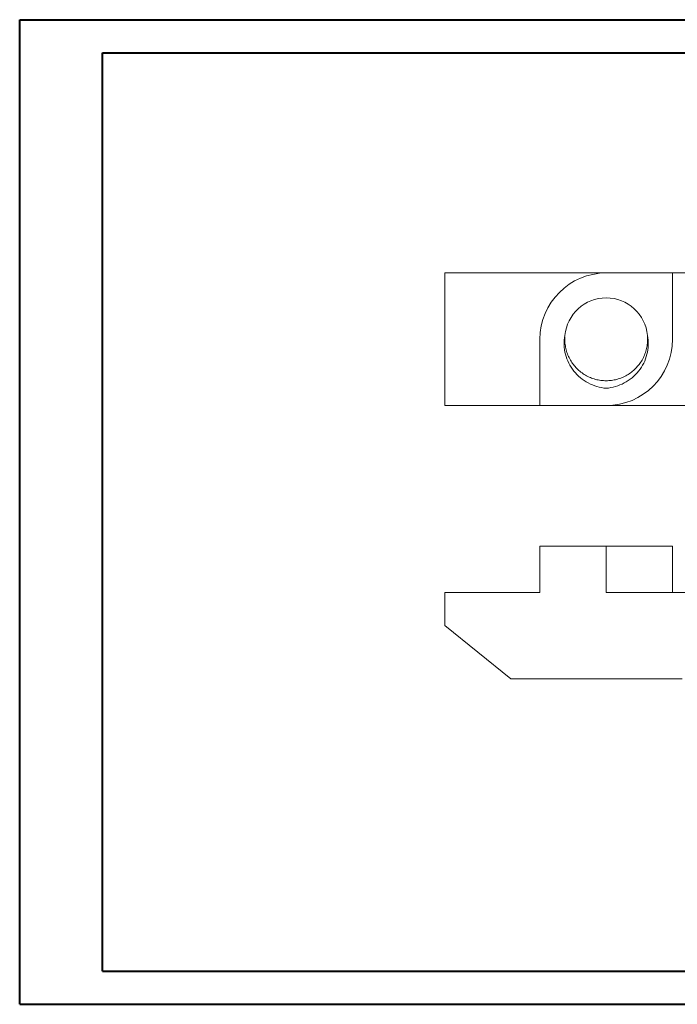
# Model space of a CAD drawing. Header units: millimetres. Extents: x 0 to 420, y 0 to 297.
# Tile 1 of 3: x 0 to 199, y 0 to 297. Entities that reach past the tile are written whole.
import ezdxf

# ---------------------------------------------------------------- set-up
doc = ezdxf.new("R2010")
doc.units = ezdxf.units.MM

msp = doc.modelspace()

# ---------------------------------------------------------------- linework, layer by layer
at = {"color": 7, "linetype": 'Continuous', "lineweight": 40}
for p, q in [((0.08, 0.21), (0.08, 297.21)), ((0.08, 297.21), (420.08, 297.21)), ((25.08, 10.21), (25.08, 287.21)), ((25.08, 287.21), (410.08, 287.21)), ((25.08, 10.21), (410.08, 10.21)), ((0.08, 0.21), (420.08, 0.21))]:
    msp.add_line(p, q, dxfattribs=at)
at = {"color": 7, "linetype": 'Continuous', "lineweight": 15}
for p, q in [((128.35, 180.81), (128.35, 220.81)), ((177.1, 220.81), (128.35, 220.81)), ((197.1, 220.81), (177.1, 220.81)), ((197.1, 200.81), (197.1, 220.81)), ((225.85, 220.81), (197.1, 220.81)), ((157.1, 200.81), (157.1, 180.81)), ((157.1, 180.81), (128.35, 180.81)), ((157.1, 180.81), (177.1, 180.81)), ((225.85, 180.81), (177.1, 180.81)), ((157.1, 138.44), (177.1, 138.44)), ((157.1, 138.44), (157.1, 124.44)), ((177.1, 138.44), (177.1, 124.44)), ((177.1, 138.44), (197.1, 138.44)), ((197.1, 138.44), (197.1, 124.44)), ((128.35, 124.44), (128.35, 114.44)), ((157.1, 124.44), (128.35, 124.44)), ((225.85, 124.44), (177.1, 124.44)), ((148.35, 98.44), (128.35, 114.44)), ((148.35, 98.44), (200.02, 98.44))]:
    msp.add_line(p, q, dxfattribs=at)
for radius, start, end in [(20, 90, 180), (12.5, 5.1106, 174.8894), (20, 270, 0)]:
    msp.add_arc((177.1, 200.81), radius, start, end, dxfattribs=at)
for points, knots in [([(177.1, 186.02), (176.15, 186.11), (175.22, 186.29), (173.41, 186.82), (172.52, 187.19), (170.84, 188.08), (170.06, 188.6), (168.59, 189.81), (167.92, 190.5), (166.73, 191.96), (166.22, 192.76), (165.36, 194.47), (165.03, 195.36), (164.58, 197.19), (164.44, 198.15), (164.39, 200.05), (164.46, 200.99), (164.65, 201.92)], [0, 0, 0, 0, 0.125, 0.125, 0.25, 0.25, 0.375, 0.375, 0.5, 0.5, 0.625, 0.625, 0.75, 0.75, 0.875, 0.875, 1, 1, 1, 1]), ([(189.55, 201.92), (189.57, 201.55), (189.63, 200.64), (189.53, 199.18), (189.21, 197.58), (188.68, 196.01), (187.95, 194.53), (187.04, 193.17), (185.96, 191.94), (184.74, 190.87), (183.38, 189.96), (181.9, 189.23), (180.33, 188.69), (178.72, 188.38), (177.1, 188.27), (175.48, 188.38), (173.87, 188.69), (172.3, 189.23), (170.82, 189.96), (169.46, 190.87), (168.24, 191.94), (167.16, 193.17), (166.25, 194.53), (165.52, 196.01), (164.99, 197.58), (164.68, 199.18), (164.56, 200.47), (164.62, 201.21), (164.64, 201.41)], [0, 0, 0, 0, 0.02721, 0.066556, 0.106591, 0.146978, 0.187366, 0.227401, 0.266747, 0.306093, 0.346127, 0.386515, 0.426903, 0.466937, 0.506283, 0.545629, 0.585663, 0.626051, 0.666439, 0.706473, 0.745819, 0.785165, 0.825199, 0.865587, 0.905975, 0.946009, 0.985355, 1, 1, 1, 1]), ([(189.55, 201.92), (189.74, 201), (189.81, 200.04), (189.76, 198.14), (189.63, 197.2), (189.17, 195.35), (188.83, 194.46), (187.99, 192.77), (187.47, 191.96), (186.28, 190.49), (185.62, 189.82), (184.15, 188.61), (183.36, 188.08), (181.69, 187.19), (180.81, 186.83), (178.99, 186.29), (178.05, 186.11), (177.1, 186.02)], [0, 0, 0, 0, 0.125, 0.125, 0.25, 0.25, 0.375, 0.375, 0.5, 0.5, 0.625, 0.625, 0.75, 0.75, 0.875, 0.875, 1, 1, 1, 1])]:
    msp.add_open_spline(points, degree=3, knots=knots, dxfattribs=at)

doc.saveas('drawing.dxf')
